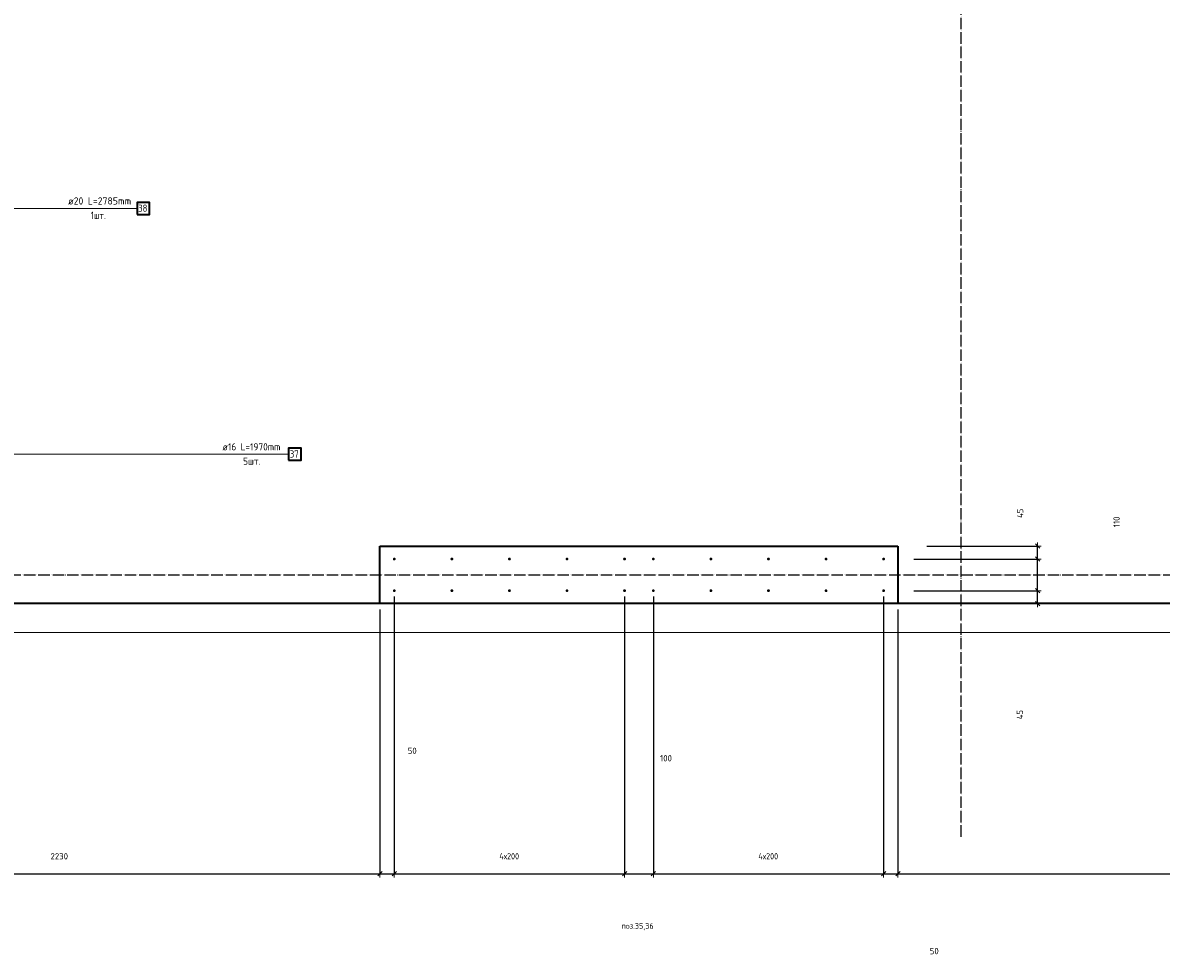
# Model space of a CAD drawing. Header units: millimetres. Extents: x -3170 to 89801, y -74170 to 82422.
# Tile 30 of 105: x 63439 to 67395, y 15418 to 18658. Entities that reach past the tile are written whole.
import ezdxf

# ---------------------------------------------------------------- set-up
doc = ezdxf.new("R2010")
doc.units = ezdxf.units.MM
doc.header["$PDMODE"] = 65
for name, pattern in [('______11', [50, 40, -5, 0, -5]), ('______3', [50, 40, -10]), ('______5', [110, 80, -10, 10, -10])]:
    doc.linetypes.add(name, pattern=pattern)
for name, color, linetype, lineweight in [('Standard', 7, 'Continuous', 25), ('Арм.стержн. Выпуски', 180, 'Continuous', 35), ('Балка_ общее', 7, '______3', 13), ('Размерная линия_ общее', 7, 'Continuous', 13)]:
    doc.layers.add(name, color=color, linetype=linetype, lineweight=lineweight)
doc.layers.add('Осевая линия_ общее', color=7, linetype='______5', lineweight=13, true_color=0xa0a0a0)
doc.styles.add('ISOCPEUR', font='ISOCPEUR')
doc.dimstyles.new('DIMSTYLE_3', dxfattribs={"dimtxt": 22, "dimasz": 25, "dimexe": 0, "dimexo": 0, "dimgap": 11, "dimtad": 2, "dimdec": 0, "dimrnd": 5, "dimzin": 12, "dimdsep": 46, "dimtxsty": 'ISOCPEUR', "dimblk1": 'ALL_ML_STRICH', "dimblk2": 'ALL_ML_STRICH', "dimsah": 1, "dimcen": 0, "dimclrd": 7, "dimclre": 256, "dimclrt": 7, "dimadec": 0, "dimazin": 0, "dimtfac": 1, "dimtdec": 0, "dimtix": 1, "dimtmove": 2, "dimatfit": 3, "dimfxl": 0, "dimtzin": 0, "dimlwd": 0, "dimlwe": -3, "dimarcsym": 0})
doc.dimstyles.new('DIMSTYLE_7', dxfattribs={"dimtxt": 22, "dimasz": 25, "dimexe": 0, "dimexo": 0, "dimgap": 11, "dimtad": 0, "dimdec": 0, "dimrnd": 5, "dimzin": 12, "dimdsep": 46, "dimtxsty": 'ISOCPEUR', "dimblk1": 'ALL_ML_STRICH', "dimblk2": 'ALL_ML_STRICH', "dimsah": 1, "dimcen": 0, "dimclrd": 7, "dimclre": 256, "dimclrt": 7, "dimadec": 0, "dimazin": 0, "dimtfac": 1, "dimtdec": 0, "dimtix": 1, "dimtmove": 2, "dimatfit": 3, "dimfxl": 0, "dimtzin": 0, "dimlwd": 0, "dimlwe": -3, "dimarcsym": 0})
doc.dimstyles.new('DIMSTYLE_9', dxfattribs={"dimtxt": 22, "dimasz": 25, "dimexe": 0, "dimexo": 0, "dimgap": 11, "dimtad": 2, "dimdec": 0, "dimrnd": 5, "dimzin": 12, "dimdsep": 46, "dimtxsty": 'ISOCPEUR', "dimblk1": 'ALL_ML_STRICH', "dimblk2": 'ALL_ML_STRICH', "dimsah": 1, "dimcen": 0, "dimclrd": 7, "dimclre": 256, "dimclrt": 7, "dimadec": 0, "dimazin": 0, "dimtfac": 1, "dimtdec": 0, "dimtix": 1, "dimtmove": 2, "dimatfit": 3, "dimfxl": 0, "dimtvp": 1.2, "dimtzin": 0, "dimlwd": 0, "dimlwe": -3, "dimarcsym": 0})

# ---------------------------------------------------------------- blocks, each defined once
blk = doc.blocks.new('СЛОЖНЫЙ_ОБЪЕКТ_6')
at = {"layer": 'Осевая линия_ общее', "color": 253, "linetype": '______11', "lineweight": -3, "true_color": 0xa0a0a0, "transparency": 33554687}
for p, q in [((66700, 15830), (66700, 40010)), ((56930, 16740), (74900, 16740))]:
    blk.add_line(p, q, dxfattribs=at)
blk = doc.blocks.new('ALL_ML_STRICH')
at = {"color": 0, "linetype": 'ByBlock', "lineweight": -2}
for p, q in [((-1, 0), (0.5, 0)), ((-0.3, -0.3), (0.3, 0.3)), ((0, -0.5), (0, 0.5))]:
    blk.add_line(p, q, dxfattribs=at)
blk = doc.blocks.new('*D417')
at = {"layer": 'DEFPOINTS', "color": 7, "linetype": 'Continuous', "lineweight": 13, "transparency": 33554687}
for p in [(66435, 16685), (66480, 16640), (66964.8, 16640)]:
    blk.add_point(p, dxfattribs=at)
at = {"layer": 'Размерная линия_ общее', "color": 253, "linetype": 'Continuous', "lineweight": -2, "true_color": 0xa0a0a0, "transparency": 33554687}
for p, q in [((66535, 16685), (66964.8, 16685)), ((66580, 16640), (66964.8, 16640))]:
    blk.add_line(p, q, dxfattribs=at)
at = {"layer": 'Размерная линия_ общее', "color": 7, "linetype": 'Continuous', "lineweight": -2, "transparency": 33554687}
blk.add_line((66964.8, 16640), (66964.8, 16685), dxfattribs=at)
at = {"layer": 'Размерная линия_ общее', "color": 7, "linetype": 'Continuous', "lineweight": 13, "transparency": 33554687, "xscale": 25, "yscale": 25, "zscale": 25}
for p, rotation in [((66964.8, 16685), 90), ((66964.8, 16640), 270)]:
    blk.add_blockref('ALL_ML_STRICH', p, dxfattribs=dict(at, rotation=rotation))
at = {"layer": 'Размерная линия_ общее', "color": 7, "linetype": 'Continuous', "lineweight": 13, "transparency": 33554687, "insert": (66903.3, 16254.4), "char_height": 22, "width": 44, "attachment_point": 5, "rotation": 90, "style": 'ISOCPEUR'}
blk.add_mtext('\\A1;{45}', dxfattribs=at)
blk = doc.blocks.new('*D418')
at = {"layer": 'DEFPOINTS', "color": 7, "linetype": 'Continuous', "lineweight": 13, "transparency": 33554687}
for p in [(66435, 16795), (66435, 16685), (66964.8, 16685)]:
    blk.add_point(p, dxfattribs=at)
at = {"layer": 'Размерная линия_ общее', "color": 253, "linetype": 'Continuous', "lineweight": -2, "true_color": 0xa0a0a0, "transparency": 33554687}
for p, q in [((66535, 16795), (66964.8, 16795)), ((66535, 16685), (66964.8, 16685))]:
    blk.add_line(p, q, dxfattribs=at)
at = {"layer": 'Размерная линия_ общее', "color": 7, "linetype": 'Continuous', "lineweight": -2, "transparency": 33554687}
blk.add_line((66964.8, 16685), (66964.8, 16795), dxfattribs=at)
at = {"layer": 'Размерная линия_ общее', "color": 7, "linetype": 'Continuous', "lineweight": 13, "transparency": 33554687, "xscale": 25, "yscale": 25, "zscale": 25}
for p, rotation in [((66964.8, 16795), 90), ((66964.8, 16685), 270)]:
    blk.add_blockref('ALL_ML_STRICH', p, dxfattribs=dict(at, rotation=rotation))
at = {"layer": 'Размерная линия_ общее', "color": 7, "linetype": 'Continuous', "lineweight": 13, "transparency": 33554687, "insert": (67239.5, 16924.1), "char_height": 22, "width": 66, "attachment_point": 5, "rotation": 90, "style": 'ISOCPEUR'}
blk.add_mtext('\\A1;{110}', dxfattribs=at)
blk = doc.blocks.new('*D419')
at = {"layer": 'DEFPOINTS', "color": 7, "linetype": 'Continuous', "lineweight": 13, "transparency": 33554687}
for p in [(66480, 16840), (66435, 16795), (66964.8, 16795)]:
    blk.add_point(p, dxfattribs=at)
at = {"layer": 'Размерная линия_ общее', "color": 253, "linetype": 'Continuous', "lineweight": -2, "true_color": 0xa0a0a0, "transparency": 33554687}
for p, q in [((66580, 16840), (66964.8, 16840)), ((66535, 16795), (66964.8, 16795))]:
    blk.add_line(p, q, dxfattribs=at)
at = {"layer": 'Размерная линия_ общее', "color": 7, "linetype": 'Continuous', "lineweight": -2, "transparency": 33554687}
blk.add_line((66964.8, 16795), (66964.8, 16840), dxfattribs=at)
at = {"layer": 'Размерная линия_ общее', "color": 7, "linetype": 'Continuous', "lineweight": 13, "transparency": 33554687, "xscale": 25, "yscale": 25, "zscale": 25}
for p, rotation in [((66964.8, 16840), 90), ((66964.8, 16795), 270)]:
    blk.add_blockref('ALL_ML_STRICH', p, dxfattribs=dict(at, rotation=rotation))
at = {"layer": 'Размерная линия_ общее', "color": 7, "linetype": 'Continuous', "lineweight": 13, "transparency": 33554687, "insert": (66904.3, 16953.9), "char_height": 22, "width": 44, "attachment_point": 5, "rotation": 90, "style": 'ISOCPEUR'}
blk.add_mtext('\\A1;{45}', dxfattribs=at)
blk = doc.blocks.new('*D616')
at = {"layer": 'DEFPOINTS', "color": 7, "linetype": 'Continuous', "lineweight": 13, "transparency": 33554687}
for p in [(62450, 16640), (64680, 16640), (62450, 15701.3)]:
    blk.add_point(p, dxfattribs=at)
at = {"layer": 'Размерная линия_ общее', "color": 253, "linetype": 'Continuous', "lineweight": -2, "true_color": 0xa0a0a0, "transparency": 33554687}
for p, q in [((62450, 16620), (62450, 15701.3)), ((64680, 16620), (64680, 15701.3))]:
    blk.add_line(p, q, dxfattribs=at)
at = {"layer": 'Размерная линия_ общее', "color": 7, "linetype": 'Continuous', "lineweight": -2, "transparency": 33554687}
blk.add_line((62450, 15701.3), (64680, 15701.3), dxfattribs=at)
at = {"layer": 'Размерная линия_ общее', "color": 7, "linetype": 'Continuous', "lineweight": 13, "transparency": 33554687, "xscale": 25, "yscale": 25, "zscale": 25, "rotation": 180}
blk.add_blockref('ALL_ML_STRICH', (62450, 15701.3), dxfattribs=at)
at = {"layer": 'Размерная линия_ общее', "color": 7, "linetype": 'Continuous', "lineweight": 13, "transparency": 33554687, "xscale": 25, "yscale": 25, "zscale": 25}
blk.add_blockref('ALL_ML_STRICH', (64680, 15701.3), dxfattribs=at)
at = {"layer": 'Размерная линия_ общее', "color": 7, "linetype": 'Continuous', "lineweight": 13, "transparency": 33554687, "insert": (63566.1, 15762.3), "char_height": 22, "width": 88, "attachment_point": 5, "style": 'ISOCPEUR'}
blk.add_mtext('\\A1;{2230}', dxfattribs=at)
blk = doc.blocks.new('*D617')
at = {"layer": 'DEFPOINTS', "color": 7, "linetype": 'Continuous', "lineweight": 13, "transparency": 33554687}
for p in [(64730, 16685), (64680, 16640), (64680, 15701.3)]:
    blk.add_point(p, dxfattribs=at)
at = {"layer": 'Размерная линия_ общее', "color": 253, "linetype": 'Continuous', "lineweight": -2, "true_color": 0xa0a0a0, "transparency": 33554687}
for p, q in [((64730, 16665), (64730, 15701.3)), ((64680, 16620), (64680, 15701.3))]:
    blk.add_line(p, q, dxfattribs=at)
at = {"layer": 'Размерная линия_ общее', "color": 7, "linetype": 'Continuous', "lineweight": -2, "transparency": 33554687}
blk.add_line((64680, 15701.3), (64730, 15701.3), dxfattribs=at)
at = {"layer": 'Размерная линия_ общее', "color": 7, "linetype": 'Continuous', "lineweight": 13, "transparency": 33554687, "xscale": 25, "yscale": 25, "zscale": 25, "rotation": 180}
blk.add_blockref('ALL_ML_STRICH', (64680, 15701.3), dxfattribs=at)
at = {"layer": 'Размерная линия_ общее', "color": 7, "linetype": 'Continuous', "lineweight": 13, "transparency": 33554687, "xscale": 25, "yscale": 25, "zscale": 25}
blk.add_blockref('ALL_ML_STRICH', (64730, 15701.3), dxfattribs=at)
at = {"layer": 'Размерная линия_ общее', "color": 7, "linetype": 'Continuous', "lineweight": 13, "transparency": 33554687, "insert": (64792.2, 16128.6), "char_height": 22, "width": 44, "attachment_point": 5, "style": 'ISOCPEUR'}
blk.add_mtext('\\A1;{50}', dxfattribs=at)
blk = doc.blocks.new('*D618')
at = {"layer": 'DEFPOINTS', "color": 7, "linetype": 'Continuous', "lineweight": 13, "transparency": 33554687}
for p in [(64730, 16685), (65530, 16685), (64730, 15701.3)]:
    blk.add_point(p, dxfattribs=at)
at = {"layer": 'Размерная линия_ общее', "color": 253, "linetype": 'Continuous', "lineweight": -2, "true_color": 0xa0a0a0, "transparency": 33554687}
for p, q in [((64730, 16665), (64730, 15701.3)), ((65530, 16665), (65530, 15701.3))]:
    blk.add_line(p, q, dxfattribs=at)
at = {"layer": 'Размерная линия_ общее', "color": 7, "linetype": 'Continuous', "lineweight": -2, "transparency": 33554687}
blk.add_line((64730, 15701.3), (65530, 15701.3), dxfattribs=at)
at = {"layer": 'Размерная линия_ общее', "color": 7, "linetype": 'Continuous', "lineweight": 13, "transparency": 33554687, "xscale": 25, "yscale": 25, "zscale": 25, "rotation": 180}
blk.add_blockref('ALL_ML_STRICH', (64730, 15701.3), dxfattribs=at)
at = {"layer": 'Размерная линия_ общее', "color": 7, "linetype": 'Continuous', "lineweight": 13, "transparency": 33554687, "xscale": 25, "yscale": 25, "zscale": 25}
blk.add_blockref('ALL_ML_STRICH', (65530, 15701.3), dxfattribs=at)
at = {"layer": 'Размерная линия_ общее', "color": 7, "linetype": 'Continuous', "lineweight": 13, "transparency": 33554687, "insert": (65095, 15773.3), "char_height": 22, "width": 1.1, "attachment_point": 1, "line_spacing_factor": 0.60241, "style": 'ISOCPEUR'}
blk.add_mtext('\\W0.91;4х200', dxfattribs=at)
blk = doc.blocks.new('*D619')
at = {"layer": 'DEFPOINTS', "color": 7, "linetype": 'Continuous', "lineweight": 13, "transparency": 33554687}
for p in [(65530, 16685), (65630, 16685), (65530, 15701.3)]:
    blk.add_point(p, dxfattribs=at)
at = {"layer": 'Размерная линия_ общее', "color": 253, "linetype": 'Continuous', "lineweight": -2, "true_color": 0xa0a0a0, "transparency": 33554687}
for p, q in [((65530, 16665), (65530, 15701.3)), ((65630, 16665), (65630, 15701.3))]:
    blk.add_line(p, q, dxfattribs=at)
at = {"layer": 'Размерная линия_ общее', "color": 7, "linetype": 'Continuous', "lineweight": -2, "transparency": 33554687}
blk.add_line((65530, 15701.3), (65630, 15701.3), dxfattribs=at)
at = {"layer": 'Размерная линия_ общее', "color": 7, "linetype": 'Continuous', "lineweight": 13, "transparency": 33554687, "xscale": 25, "yscale": 25, "zscale": 25, "rotation": 180}
blk.add_blockref('ALL_ML_STRICH', (65530, 15701.3), dxfattribs=at)
at = {"layer": 'Размерная линия_ общее', "color": 7, "linetype": 'Continuous', "lineweight": 13, "transparency": 33554687, "xscale": 25, "yscale": 25, "zscale": 25}
blk.add_blockref('ALL_ML_STRICH', (65630, 15701.3), dxfattribs=at)
at = {"layer": 'Размерная линия_ общее', "color": 7, "linetype": 'Continuous', "lineweight": 13, "transparency": 33554687, "insert": (65674, 16102.8), "char_height": 22, "width": 66, "attachment_point": 5, "style": 'ISOCPEUR'}
blk.add_mtext('\\A1;{100}', dxfattribs=at)
blk = doc.blocks.new('*D620')
at = {"layer": 'DEFPOINTS', "color": 7, "linetype": 'Continuous', "lineweight": 13, "transparency": 33554687}
for p in [(65630, 16685), (66430, 16685), (65630, 15701.3)]:
    blk.add_point(p, dxfattribs=at)
at = {"layer": 'Размерная линия_ общее', "color": 253, "linetype": 'Continuous', "lineweight": -2, "true_color": 0xa0a0a0, "transparency": 33554687}
for p, q in [((65630, 16665), (65630, 15701.3)), ((66430, 16665), (66430, 15701.3))]:
    blk.add_line(p, q, dxfattribs=at)
at = {"layer": 'Размерная линия_ общее', "color": 7, "linetype": 'Continuous', "lineweight": -2, "transparency": 33554687}
blk.add_line((65630, 15701.3), (66430, 15701.3), dxfattribs=at)
at = {"layer": 'Размерная линия_ общее', "color": 7, "linetype": 'Continuous', "lineweight": 13, "transparency": 33554687, "xscale": 25, "yscale": 25, "zscale": 25, "rotation": 180}
blk.add_blockref('ALL_ML_STRICH', (65630, 15701.3), dxfattribs=at)
at = {"layer": 'Размерная линия_ общее', "color": 7, "linetype": 'Continuous', "lineweight": 13, "transparency": 33554687, "xscale": 25, "yscale": 25, "zscale": 25}
blk.add_blockref('ALL_ML_STRICH', (66430, 15701.3), dxfattribs=at)
at = {"layer": 'Размерная линия_ общее', "color": 7, "linetype": 'Continuous', "lineweight": 13, "transparency": 33554687, "insert": (65995, 15773.3), "char_height": 22, "width": 1.1, "attachment_point": 1, "line_spacing_factor": 0.60241, "style": 'ISOCPEUR'}
blk.add_mtext('\\W0.91;4х200', dxfattribs=at)
blk = doc.blocks.new('*D621')
at = {"layer": 'DEFPOINTS', "color": 7, "linetype": 'Continuous', "lineweight": 13, "transparency": 33554687}
for p in [(66430, 16685), (66480, 16640), (66430, 15701.3)]:
    blk.add_point(p, dxfattribs=at)
at = {"layer": 'Размерная линия_ общее', "color": 253, "linetype": 'Continuous', "lineweight": -2, "true_color": 0xa0a0a0, "transparency": 33554687}
for p, q in [((66430, 16665), (66430, 15701.3)), ((66480, 16620), (66480, 15701.3))]:
    blk.add_line(p, q, dxfattribs=at)
at = {"layer": 'Размерная линия_ общее', "color": 7, "linetype": 'Continuous', "lineweight": -2, "transparency": 33554687}
blk.add_line((66430, 15701.3), (66480, 15701.3), dxfattribs=at)
at = {"layer": 'Размерная линия_ общее', "color": 7, "linetype": 'Continuous', "lineweight": 13, "transparency": 33554687, "xscale": 25, "yscale": 25, "zscale": 25, "rotation": 180}
blk.add_blockref('ALL_ML_STRICH', (66430, 15701.3), dxfattribs=at)
at = {"layer": 'Размерная линия_ общее', "color": 7, "linetype": 'Continuous', "lineweight": 13, "transparency": 33554687, "xscale": 25, "yscale": 25, "zscale": 25}
blk.add_blockref('ALL_ML_STRICH', (66480, 15701.3), dxfattribs=at)
at = {"layer": 'Размерная линия_ общее', "color": 7, "linetype": 'Continuous', "lineweight": 13, "transparency": 33554687, "insert": (66605.9, 15432.8), "char_height": 22, "width": 44, "attachment_point": 5, "style": 'ISOCPEUR'}
blk.add_mtext('\\A1;{50}', dxfattribs=at)
blk = doc.blocks.new('*D622')
at = {"layer": 'DEFPOINTS', "color": 7, "linetype": 'Continuous', "lineweight": 13, "transparency": 33554687}
for p in [(66480, 16640), (68620, 16640), (66480, 15701.3)]:
    blk.add_point(p, dxfattribs=at)
at = {"layer": 'Размерная линия_ общее', "color": 253, "linetype": 'Continuous', "lineweight": -2, "true_color": 0xa0a0a0, "transparency": 33554687}
for p, q in [((66480, 16620), (66480, 15701.3)), ((68620, 16620), (68620, 15701.3))]:
    blk.add_line(p, q, dxfattribs=at)
at = {"layer": 'Размерная линия_ общее', "color": 7, "linetype": 'Continuous', "lineweight": -2, "transparency": 33554687}
blk.add_line((66480, 15701.3), (68620, 15701.3), dxfattribs=at)
at = {"layer": 'Размерная линия_ общее', "color": 7, "linetype": 'Continuous', "lineweight": 13, "transparency": 33554687, "xscale": 25, "yscale": 25, "zscale": 25, "rotation": 180}
blk.add_blockref('ALL_ML_STRICH', (66480, 15701.3), dxfattribs=at)
at = {"layer": 'Размерная линия_ общее', "color": 7, "linetype": 'Continuous', "lineweight": 13, "transparency": 33554687, "xscale": 25, "yscale": 25, "zscale": 25}
blk.add_blockref('ALL_ML_STRICH', (68620, 15701.3), dxfattribs=at)
at = {"layer": 'Размерная линия_ общее', "color": 7, "linetype": 'Continuous', "lineweight": 13, "transparency": 33554687, "insert": (67552.2, 15762.3), "char_height": 22, "width": 88, "attachment_point": 5, "style": 'ISOCPEUR'}
blk.add_mtext('\\A1;{2140}', dxfattribs=at)

msp = doc.modelspace()

# ---------------------------------------------------------------- hatches: boundary and pattern name
at = {"layer": 'Арм.стержн. Выпуски', "linetype": 'Continuous', "lineweight": 35, "transparency": 33554687}
for points in [[(64735, 16795), (64734.6, 16796.9), (64733.5, 16798.5), (64731.9, 16799.6), (64730, 16800), (64728.1, 16799.6), (64726.5, 16798.5), (64725.4, 16796.9), (64725, 16795), (64725.4, 16793.1), (64726.5, 16791.5), (64728.1, 16790.4), (64730, 16790), (64731.9, 16790.4), (64733.5, 16791.5), (64734.6, 16793.1)], [(64935, 16795), (64934.6, 16796.9), (64933.5, 16798.5), (64931.9, 16799.6), (64930, 16800), (64928.1, 16799.6), (64926.5, 16798.5), (64925.4, 16796.9), (64925, 16795), (64925.4, 16793.1), (64926.5, 16791.5), (64928.1, 16790.4), (64930, 16790), (64931.9, 16790.4), (64933.5, 16791.5), (64934.6, 16793.1)], [(65135, 16795), (65134.6, 16796.9), (65133.5, 16798.5), (65131.9, 16799.6), (65130, 16800), (65128.1, 16799.6), (65126.5, 16798.5), (65125.4, 16796.9), (65125, 16795), (65125.4, 16793.1), (65126.5, 16791.5), (65128.1, 16790.4), (65130, 16790), (65131.9, 16790.4), (65133.5, 16791.5), (65134.6, 16793.1)], [(65335, 16795), (65334.6, 16796.9), (65333.5, 16798.5), (65331.9, 16799.6), (65330, 16800), (65328.1, 16799.6), (65326.5, 16798.5), (65325.4, 16796.9), (65325, 16795), (65325.4, 16793.1), (65326.5, 16791.5), (65328.1, 16790.4), (65330, 16790), (65331.9, 16790.4), (65333.5, 16791.5), (65334.6, 16793.1)], [(65535, 16795), (65534.6, 16796.9), (65533.5, 16798.5), (65531.9, 16799.6), (65530, 16800), (65528.1, 16799.6), (65526.5, 16798.5), (65525.4, 16796.9), (65525, 16795), (65525.4, 16793.1), (65526.5, 16791.5), (65528.1, 16790.4), (65530, 16790), (65531.9, 16790.4), (65533.5, 16791.5), (65534.6, 16793.1)], [(65635, 16795), (65634.6, 16796.9), (65633.5, 16798.5), (65631.9, 16799.6), (65630, 16800), (65628.1, 16799.6), (65626.5, 16798.5), (65625.4, 16796.9), (65625, 16795), (65625.4, 16793.1), (65626.5, 16791.5), (65628.1, 16790.4), (65630, 16790), (65631.9, 16790.4), (65633.5, 16791.5), (65634.6, 16793.1)], [(65835, 16795), (65834.6, 16796.9), (65833.5, 16798.5), (65831.9, 16799.6), (65830, 16800), (65828.1, 16799.6), (65826.5, 16798.5), (65825.4, 16796.9), (65825, 16795), (65825.4, 16793.1), (65826.5, 16791.5), (65828.1, 16790.4), (65830, 16790), (65831.9, 16790.4), (65833.5, 16791.5), (65834.6, 16793.1)], [(66035, 16795), (66034.6, 16796.9), (66033.5, 16798.5), (66031.9, 16799.6), (66030, 16800), (66028.1, 16799.6), (66026.5, 16798.5), (66025.4, 16796.9), (66025, 16795), (66025.4, 16793.1), (66026.5, 16791.5), (66028.1, 16790.4), (66030, 16790), (66031.9, 16790.4), (66033.5, 16791.5), (66034.6, 16793.1)], [(66235, 16795), (66234.6, 16796.9), (66233.5, 16798.5), (66231.9, 16799.6), (66230, 16800), (66228.1, 16799.6), (66226.5, 16798.5), (66225.4, 16796.9), (66225, 16795), (66225.4, 16793.1), (66226.5, 16791.5), (66228.1, 16790.4), (66230, 16790), (66231.9, 16790.4), (66233.5, 16791.5), (66234.6, 16793.1)], [(66435, 16795), (66434.6, 16796.9), (66433.5, 16798.5), (66431.9, 16799.6), (66430, 16800), (66428.1, 16799.6), (66426.5, 16798.5), (66425.4, 16796.9), (66425, 16795), (66425.4, 16793.1), (66426.5, 16791.5), (66428.1, 16790.4), (66430, 16790), (66431.9, 16790.4), (66433.5, 16791.5), (66434.6, 16793.1)], [(64735, 16685), (64734.6, 16686.9), (64733.5, 16688.5), (64731.9, 16689.6), (64730, 16690), (64728.1, 16689.6), (64726.5, 16688.5), (64725.4, 16686.9), (64725, 16685), (64725.4, 16683.1), (64726.5, 16681.5), (64728.1, 16680.4), (64730, 16680), (64731.9, 16680.4), (64733.5, 16681.5), (64734.6, 16683.1)], [(64935, 16685), (64934.6, 16686.9), (64933.5, 16688.5), (64931.9, 16689.6), (64930, 16690), (64928.1, 16689.6), (64926.5, 16688.5), (64925.4, 16686.9), (64925, 16685), (64925.4, 16683.1), (64926.5, 16681.5), (64928.1, 16680.4), (64930, 16680), (64931.9, 16680.4), (64933.5, 16681.5), (64934.6, 16683.1)], [(65135, 16685), (65134.6, 16686.9), (65133.5, 16688.5), (65131.9, 16689.6), (65130, 16690), (65128.1, 16689.6), (65126.5, 16688.5), (65125.4, 16686.9), (65125, 16685), (65125.4, 16683.1), (65126.5, 16681.5), (65128.1, 16680.4), (65130, 16680), (65131.9, 16680.4), (65133.5, 16681.5), (65134.6, 16683.1)], [(65335, 16685), (65334.6, 16686.9), (65333.5, 16688.5), (65331.9, 16689.6), (65330, 16690), (65328.1, 16689.6), (65326.5, 16688.5), (65325.4, 16686.9), (65325, 16685), (65325.4, 16683.1), (65326.5, 16681.5), (65328.1, 16680.4), (65330, 16680), (65331.9, 16680.4), (65333.5, 16681.5), (65334.6, 16683.1)], [(65535, 16685), (65534.6, 16686.9), (65533.5, 16688.5), (65531.9, 16689.6), (65530, 16690), (65528.1, 16689.6), (65526.5, 16688.5), (65525.4, 16686.9), (65525, 16685), (65525.4, 16683.1), (65526.5, 16681.5), (65528.1, 16680.4), (65530, 16680), (65531.9, 16680.4), (65533.5, 16681.5), (65534.6, 16683.1)], [(65635, 16685), (65634.6, 16686.9), (65633.5, 16688.5), (65631.9, 16689.6), (65630, 16690), (65628.1, 16689.6), (65626.5, 16688.5), (65625.4, 16686.9), (65625, 16685), (65625.4, 16683.1), (65626.5, 16681.5), (65628.1, 16680.4), (65630, 16680), (65631.9, 16680.4), (65633.5, 16681.5), (65634.6, 16683.1)], [(65835, 16685), (65834.6, 16686.9), (65833.5, 16688.5), (65831.9, 16689.6), (65830, 16690), (65828.1, 16689.6), (65826.5, 16688.5), (65825.4, 16686.9), (65825, 16685), (65825.4, 16683.1), (65826.5, 16681.5), (65828.1, 16680.4), (65830, 16680), (65831.9, 16680.4), (65833.5, 16681.5), (65834.6, 16683.1)], [(66035, 16685), (66034.6, 16686.9), (66033.5, 16688.5), (66031.9, 16689.6), (66030, 16690), (66028.1, 16689.6), (66026.5, 16688.5), (66025.4, 16686.9), (66025, 16685), (66025.4, 16683.1), (66026.5, 16681.5), (66028.1, 16680.4), (66030, 16680), (66031.9, 16680.4), (66033.5, 16681.5), (66034.6, 16683.1)], [(66235, 16685), (66234.6, 16686.9), (66233.5, 16688.5), (66231.9, 16689.6), (66230, 16690), (66228.1, 16689.6), (66226.5, 16688.5), (66225.4, 16686.9), (66225, 16685), (66225.4, 16683.1), (66226.5, 16681.5), (66228.1, 16680.4), (66230, 16680), (66231.9, 16680.4), (66233.5, 16681.5), (66234.6, 16683.1)], [(66435, 16685), (66434.6, 16686.9), (66433.5, 16688.5), (66431.9, 16689.6), (66430, 16690), (66428.1, 16689.6), (66426.5, 16688.5), (66425.4, 16686.9), (66425, 16685), (66425.4, 16683.1), (66426.5, 16681.5), (66428.1, 16680.4), (66430, 16680), (66431.9, 16680.4), (66433.5, 16681.5), (66434.6, 16683.1)]]:
    msp.add_hatch(color=4, dxfattribs=at).paths.add_polyline_path(points)

# ---------------------------------------------------------------- linework, layer by layer
at = {"color": 7, "linetype": 'Continuous', "lineweight": 35, "transparency": 33554687}
for p, q in [((64680, 16640), (64680, 16840)), ((64680, 16840), (66480, 16840)), ((66480, 16840), (66480, 16640)), ((66480, 16640), (64680, 16640))]:
    msp.add_line(p, q, dxfattribs=at)
at = {"layer": 'Standard', "color": 7, "linetype": 'Continuous', "lineweight": 18, "transparency": 33554687}
msp.add_lwpolyline([(59250, 16540), (78500, 16540), (78500, 38380), (59250, 38380), (59250, 16540)], dxfattribs=at)
at = {"layer": 'Арм.стержн. Выпуски', "color": 7, "linetype": 'Continuous', "lineweight": 13, "transparency": 33554687}
for p, q in [((61421.1, 18013.3), (63836.1, 18013.3)), ((62047.9, 17159.1), (64362.9, 17159.1))]:
    msp.add_line(p, q, dxfattribs=at)
at = {"layer": 'Арм.стержн. Выпуски', "color": 7, "linetype": 'Continuous', "lineweight": 35, "transparency": 33554687}
for points in [[(63836.1, 17992.4), (63879.4, 17992.4), (63879.4, 18034.1), (63836.1, 18034.1), (63836.1, 17992.4)], [(64362.9, 17138.2), (64406.2, 17138.2), (64406.2, 17179.9), (64362.9, 17179.9), (64362.9, 17138.2)]]:
    msp.add_lwpolyline(points, dxfattribs=at)
at = {"layer": 'Размерная линия_ общее', "color": 7, "linetype": 'Continuous', "lineweight": 35, "transparency": 33554687}
for p, q in [((64680, 16640), (62450, 16640)), ((68620, 16640), (66480, 16640))]:
    msp.add_line(p, q, dxfattribs=at)

# ---------------------------------------------------------------- block references
at = {"layer": 'Балка_ общее', "color": 7, "linetype": 'Continuous', "lineweight": 13, "transparency": 33554687}
msp.add_blockref('СЛОЖНЫЙ_ОБЪЕКТ_6', (0, 0), dxfattribs=at)

# ---------------------------------------------------------------- texts
at = {"layer": 'Standard', "color": 7, "linetype": 'Continuous', "lineweight": 13, "transparency": 33554687, "insert": (65575, 15517.7), "char_height": 20, "width": 119.649, "attachment_point": 5, "style": 'ISOCPEUR'}
msp.add_mtext('\\A1;{\\fISOCPEUR|i0|b0;\\H20.000000;\\W1.000000;\\C7;поз.35,36}\\P', dxfattribs=at)
at = {"layer": 'Арм.стержн. Выпуски', "color": 7, "linetype": 'Continuous', "lineweight": 25, "transparency": 33554687, "char_height": 25, "attachment_point": 7, "style": 'ISOCPEUR'}
for s, insert, width in [('\\W0.98;ø20 L=2785mm ', (63596.6, 18026.6), 249.62), ('\\W0.89;1шт. ', (63675.3, 17976.6), 91.095), ('\\W0.87;38', (63840.3, 18001.6), 45.901), ('\\W0.94;ø16 L=1970mm ', (64133.4, 17172.4), 239.134), ('\\W0.87;37', (64367.1, 17147.4), 45.901), ('\\W0.94;5шт. ', (64204.7, 17122.4), 96.774)]:
    msp.add_mtext(s, dxfattribs=dict(at, insert=insert, width=width))

# ---------------------------------------------------------------- dimensions: what is measured, and where the dimension line sits
at = {"layer": 'Размерная линия_ общее', "color": 7, "linetype": 'Continuous', "lineweight": 13, "transparency": 33554687}
for base, p1, p2, dimstyle, picture, middle in [((66964.8, 16840), (66535, 16795), (66580, 16840), 'DIMSTYLE_9', '*D419', (66904.3, 16953.9)), ((66964.8, 16795), (66535, 16685), (66535, 16795), 'DIMSTYLE_7', '*D418', (67239.5, 16924.1)), ((66964.8, 16685), (66580, 16640), (66535, 16685), 'DIMSTYLE_9', '*D417', (66903.3, 16254.4))]:
    dim = msp.add_linear_dim(base=base, p1=p1, p2=p2, angle=90, dimstyle=dimstyle, override={"dimpost": '<>', "dimclrd": 7, "dimclre": 253, "dimclrt": 7, "dimlwd": 0, "dimlwe": 65533}, dxfattribs=at)
    dim.commit()
    dim.dimension.update_dxf_attribs({"geometry": picture, "text_midpoint": middle, "dimtype": 160})
for base, p1, p2, dimstyle, picture, middle in [((64730, 15701.3), (64680, 16620), (64730, 16665), 'DIMSTYLE_3', '*D617', (64792.2, 16128.6)), ((65630, 15701.3), (65530, 16665), (65630, 16665), 'DIMSTYLE_3', '*D619', (65674, 16102.8)), ((66480, 15701.3), (66430, 16665), (66480, 16620), 'DIMSTYLE_7', '*D621', (66605.9, 15432.8)), ((64680, 15701.3), (62450, 16620), (64680, 16620), 'DIMSTYLE_3', '*D616', (63566.1, 15762.3)), ((68620, 15701.3), (66480, 16620), (68620, 16620), 'DIMSTYLE_3', '*D622', (67552.2, 15762.3))]:
    dim = msp.add_linear_dim(base=base, p1=p1, p2=p2, dimstyle=dimstyle, override={"dimpost": '<>', "dimclrd": 7, "dimclre": 253, "dimclrt": 7, "dimlwd": 0, "dimlwe": 65533}, dxfattribs=at)
    dim.commit()
    dim.dimension.update_dxf_attribs({"geometry": picture, "text_midpoint": middle, "dimtype": 160})
for base, p1, p2, picture, middle in [((65530, 15701.3), (64730, 16665), (65530, 16665), '*D618', (65130, 15712.3)), ((66430, 15701.3), (65630, 16665), (66430, 16665), '*D620', (66030, 15712.3))]:
    dim = msp.add_linear_dim(base=base, p1=p1, p2=p2, text='\\W0.91;4х200', dimstyle='DIMSTYLE_3', override={"dimpost": '<>', "dimclrd": 7, "dimclre": 253, "dimclrt": 7, "dimlwd": 0, "dimlwe": 65533}, dxfattribs=at)
    dim.commit()
    dim.dimension.update_dxf_attribs({"geometry": picture, "text_midpoint": middle, "dimtype": 160})

doc.saveas('drawing.dxf')
